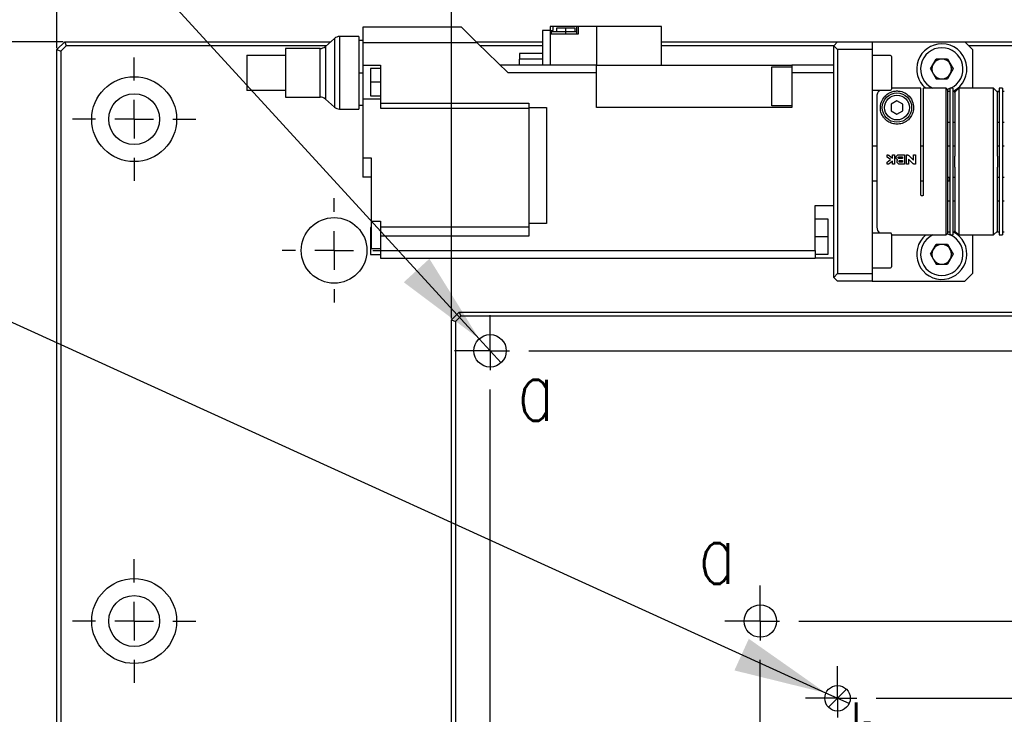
# Model space of a CAD drawing. Header units: millimetres. Extents: x 0 to 376, y -2 to 209.
# Tile 12 of 35: x 62 to 105, y 136 to 166. Entities that reach past the tile are written whole.
import ezdxf

# ---------------------------------------------------------------- set-up
doc = ezdxf.new("R2010")
doc.units = ezdxf.units.MM
doc.layers.add('SLD-0', color=7, linetype='Continuous')
doc.styles.add('SLDTEXTSTYLE1', font='TXT', dxfattribs={"width": 0.75, "bigfont": 'bigfont'})
doc.dimstyles.new('SLDDIMSTYLE0', dxfattribs={"dimtxt": 3.5, "dimasz": 4, "dimexe": 0, "dimexo": 0.0625, "dimgap": 0.875, "dimtad": 1, "dimlfac": 3, "dimrnd": 1e-09, "dimzin": 12, "dimdsep": 46, "dimtxsty": 'SLDTEXTSTYLE1', "dimsah": 1, "dimcen": 0.09, "dimadec": 0, "dimazin": 3, "dimtfac": 1, "dimtofl": 0, "dimtmove": 0, "dimatfit": 3, "dimfxl": 1, "dimfrac": 2, "dimtolj": 1, "dimtzin": 12, "dimarcsym": 0})
doc.dimstyles.new('SLDDIMSTYLE1', dxfattribs={"dimtxt": 3.5, "dimasz": 4, "dimexe": 0, "dimexo": 0.0625, "dimgap": 0.875, "dimtad": 1, "dimdec": 1, "dimlfac": 3, "dimrnd": 1e-09, "dimzin": 12, "dimdsep": 46, "dimtxsty": 'SLDTEXTSTYLE1', "dimsah": 1, "dimcen": 0.09, "dimadec": 0, "dimazin": 3, "dimtfac": 1, "dimtdec": 1, "dimtofl": 0, "dimtmove": 0, "dimatfit": 3, "dimfxl": 1, "dimfrac": 2, "dimtolj": 1, "dimtzin": 12, "dimarcsym": 0})
doc.dimstyles.new('SLDDIMSTYLE3', dxfattribs={"dimtxt": 3.5, "dimasz": 4, "dimexe": 0, "dimexo": 0.0625, "dimgap": 0.875, "dimtad": 1, "dimlfac": 3, "dimrnd": 1e-09, "dimzin": 12, "dimdsep": 46, "dimtxsty": 'SLDTEXTSTYLE1', "dimsah": 1, "dimcen": 0.09, "dimadec": 0, "dimazin": 3, "dimtfac": 1, "dimtmove": 0, "dimatfit": 0, "dimfxl": 1, "dimfrac": 2, "dimtolj": 1, "dimtzin": 12, "dimarcsym": 0})

# ---------------------------------------------------------------- blocks, each defined once
blk = doc.blocks.new('*D57')
at = {"layer": 'Defpoints', "color": 0, "transparency": 16777216}
for p in [(150.456, 204.479), (63.79, 164.469), (150.456, 164.469)]:
    blk.add_point(p, dxfattribs=at)
at = {"layer": 'SLD-0', "color": 0, "lineweight": -2, "transparency": 16777216}
for p, q in [((63.79, 164.531), (63.79, 204.479)), ((67.79, 204.479), (146.456, 204.479)), ((150.456, 164.531), (150.456, 204.479))]:
    blk.add_line(p, q, dxfattribs=at)
at = {"layer": 'SLD-0', "color": 0, "transparency": 16777216}
for points in [[(67.79, 205.145), (67.79, 203.812), (63.79, 204.479)], [(146.456, 205.145), (146.456, 203.812), (150.456, 204.479)]]:
    blk.add_solid(points, dxfattribs=at)
at = {"layer": 'SLD-0', "color": 0, "transparency": 16777216, "insert": (107.123, 208.854), "char_height": 3.5, "attachment_point": 2, "style": 'SLDTEXTSTYLE1'}
blk.add_mtext('\\A1;260', dxfattribs=at)
blk = doc.blocks.new('*D58')
at = {"layer": 'Defpoints', "color": 0, "transparency": 16777216}
for p in [(140.823, 191.862), (80.823, 152.802), (140.823, 152.802)]:
    blk.add_point(p, dxfattribs=at)
at = {"layer": 'SLD-0', "color": 0, "lineweight": -2, "transparency": 16777216}
for p, q in [((80.823, 152.865), (80.823, 191.862)), ((84.823, 191.862), (136.823, 191.862)), ((140.823, 152.865), (140.823, 191.862))]:
    blk.add_line(p, q, dxfattribs=at)
at = {"layer": 'SLD-0', "color": 0, "transparency": 16777216}
for points in [[(84.823, 192.528), (84.823, 191.195), (80.823, 191.862)], [(136.823, 192.528), (136.823, 191.195), (140.823, 191.862)]]:
    blk.add_solid(points, dxfattribs=at)
at = {"layer": 'SLD-0', "color": 0, "transparency": 16777216, "char_height": 3.5, "attachment_point": 2, "style": 'SLDTEXTSTYLE1'}
for s, insert in [('\\A1;□180', (110.823, 196.237)), ('\\A1;TABLE', (110.823, 190.987))]:
    blk.add_mtext(s, dxfattribs=dict(at, insert=insert))
blk = doc.blocks.new('*D59')
at = {"layer": 'Defpoints', "color": 0, "transparency": 16777216}
for p in [(80.823, 197.399), (63.79, 164.469), (80.823, 152.802)]:
    blk.add_point(p, dxfattribs=at)
at = {"layer": 'SLD-0', "color": 0, "lineweight": -2, "transparency": 16777216}
for p, q in [((63.79, 164.531), (63.79, 197.399)), ((67.79, 197.399), (76.823, 197.399)), ((80.823, 152.865), (80.823, 197.399))]:
    blk.add_line(p, q, dxfattribs=at)
at = {"layer": 'SLD-0', "color": 0, "transparency": 16777216}
for points in [[(67.79, 198.066), (67.79, 196.733), (63.79, 197.399)], [(76.823, 198.066), (76.823, 196.733), (80.823, 197.399)]]:
    blk.add_solid(points, dxfattribs=at)
at = {"layer": 'SLD-0', "color": 0, "transparency": 16777216, "insert": (72.306, 201.774), "char_height": 3.5, "attachment_point": 2, "style": 'SLDTEXTSTYLE1'}
blk.add_mtext('\\A1;51.1', dxfattribs=at)
blk = doc.blocks.new('*D61')
at = {"layer": 'Defpoints', "color": 0, "transparency": 16777216}
for p in [(110.823, 183.135), (63.79, 164.469), (110.823, 154.802)]:
    blk.add_point(p, dxfattribs=at)
at = {"layer": 'SLD-0', "color": 0, "lineweight": -2, "transparency": 16777216}
for p, q in [((63.79, 164.531), (63.79, 183.135)), ((67.79, 183.135), (106.823, 183.135)), ((110.823, 154.865), (110.823, 183.135))]:
    blk.add_line(p, q, dxfattribs=at)
at = {"layer": 'SLD-0', "color": 0, "transparency": 16777216}
for points in [[(67.79, 183.802), (67.79, 182.469), (63.79, 183.135)], [(106.823, 183.802), (106.823, 182.469), (110.823, 183.135)]]:
    blk.add_solid(points, dxfattribs=at)
at = {"layer": 'SLD-0', "color": 0, "transparency": 16777216, "insert": (94.459, 187.51), "char_height": 3.5, "attachment_point": 2, "style": 'SLDTEXTSTYLE1'}
blk.add_mtext('\\A1;(141.1)', dxfattribs=at)
blk = doc.blocks.new('SW_RADIAL_DIMENSION_1')
at = {"layer": 'SLD-0', "color": 0}
for p, q in [((63.193, -45.433), (26.69, -5.556)), ((64.138, -46.465), (63.193, -45.433))]:
    blk.add_line(p, q, dxfattribs=at)
blk.add_solid([(63.193, -45.433), (61.046, -41.976), (59.939, -42.989)], dxfattribs=at)
blk = doc.blocks.new('SW_CENTERMARKSYMBOL_14')
at = {"layer": 'SLD-0', "color": 0}
for p, q in [((0, 0.833), (0, 1.533)), ((0, 0), (0, 0.833)), ((-0.833, 0), (-1.533, 0)), ((0, 0), (-0.833, 0)), ((0, 0), (0, -0.833)), ((0, 0), (0.833, 0)), ((1.667, 0), (55, 0)), ((0, -55), (0, -1.667))]:
    blk.add_line(p, q, dxfattribs=at)
blk = doc.blocks.new('SW_CENTERMARKSYMBOL_15')
at = {"layer": 'SLD-0', "color": 0}
for p, q in [((0, 0.833), (0, 1.533)), ((33.333, 0.833), (33.333, 1.533)), ((0, 0), (0, 0.833)), ((33.333, 0), (33.333, 0.833)), ((-0.833, 0), (-1.533, 0)), ((0, 0), (-0.833, 0)), ((0, 0), (0, -0.833)), ((0, 0), (0.833, 0)), ((1.667, 0), (31.667, 0)), ((33.333, 0), (32.5, 0)), ((33.333, 0), (33.333, -0.833)), ((33.333, 0), (34.167, 0)), ((34.167, 0), (34.867, 0)), ((0, -31.667), (0, -1.667)), ((33.333, -31.667), (33.333, -1.667)), ((3.333, -2.5), (3.333, -1.95)), ((30, -2.5), (30, -1.95)), ((3.333, -3.333), (3.333, -2.5)), ((30, -3.333), (30, -2.5)), ((2.5, -3.333), (1.95, -3.333)), ((3.333, -3.333), (2.5, -3.333)), ((3.333, -3.333), (3.333, -4.167)), ((3.333, -3.333), (4.167, -3.333)), ((5, -3.333), (28.333, -3.333)), ((30, -3.333), (29.167, -3.333)), ((30, -3.333), (30, -4.167)), ((30, -3.333), (30.833, -3.333)), ((30.833, -3.333), (31.383, -3.333)), ((3.333, -28.333), (3.333, -5)), ((30, -28.333), (30, -5)), ((6.667, -5.833), (6.667, -5.283)), ((26.667, -5.833), (26.667, -5.283)), ((6.667, -6.667), (6.667, -5.833)), ((26.667, -6.667), (26.667, -5.833)), ((5.833, -6.667), (5.283, -6.667)), ((6.667, -6.667), (5.833, -6.667)), ((6.667, -6.667), (6.667, -7.5)), ((6.667, -6.667), (7.5, -6.667)), ((8.333, -6.667), (25, -6.667)), ((26.667, -6.667), (25.833, -6.667)), ((26.667, -6.667), (26.667, -7.5)), ((26.667, -6.667), (27.5, -6.667)), ((27.5, -6.667), (28.05, -6.667)), ((6.667, -25), (6.667, -8.333)), ((26.667, -25), (26.667, -8.333)), ((6.667, -26.667), (6.667, -25.833)), ((26.667, -26.667), (26.667, -25.833)), ((5.833, -26.667), (5.283, -26.667)), ((6.667, -26.667), (5.833, -26.667)), ((6.667, -26.667), (6.667, -27.5)), ((6.667, -26.667), (7.5, -26.667)), ((8.333, -26.667), (25, -26.667)), ((26.667, -26.667), (25.833, -26.667)), ((26.667, -26.667), (26.667, -27.5)), ((26.667, -26.667), (27.5, -26.667)), ((27.5, -26.667), (28.05, -26.667)), ((6.667, -27.5), (6.667, -28.05)), ((26.667, -27.5), (26.667, -28.05)), ((3.333, -30), (3.333, -29.167)), ((30, -30), (30, -29.167)), ((2.5, -30), (1.95, -30)), ((3.333, -30), (2.5, -30)), ((3.333, -30), (3.333, -30.833)), ((3.333, -30), (4.167, -30)), ((5, -30), (28.333, -30)), ((30, -30), (29.167, -30)), ((30, -30), (30, -30.833)), ((30, -30), (30.833, -30)), ((30.833, -30), (31.383, -30)), ((3.333, -30.833), (3.333, -31.383)), ((30, -30.833), (30, -31.383)), ((0, -33.333), (0, -32.5)), ((33.333, -33.333), (33.333, -32.5)), ((-0.833, -33.333), (-1.533, -33.333)), ((0, -33.333), (-0.833, -33.333)), ((0, -33.333), (0, -34.167)), ((0, -33.333), (0.833, -33.333)), ((1.667, -33.333), (31.667, -33.333)), ((33.333, -33.333), (32.5, -33.333)), ((33.333, -33.333), (33.333, -34.167)), ((33.333, -33.333), (34.167, -33.333)), ((34.167, -33.333), (34.867, -33.333)), ((0, -34.167), (0, -34.867)), ((33.333, -34.167), (33.333, -34.867))]:
    blk.add_line(p, q, dxfattribs=at)
blk = doc.blocks.new('*D82')
at = {"layer": 'Defpoints', "color": 0, "transparency": 16777216}
for p in [(64.123, 164.802), (45.456, 81.469), (63.956, 81.469)]:
    blk.add_point(p, dxfattribs=at)
at = {"layer": 'SLD-0', "color": 0, "lineweight": -2, "transparency": 16777216}
for p, q in [((64.061, 164.802), (45.456, 164.802)), ((45.456, 160.802), (45.456, 85.469)), ((63.894, 81.469), (45.456, 81.469))]:
    blk.add_line(p, q, dxfattribs=at)
at = {"layer": 'SLD-0', "color": 0, "transparency": 16777216}
for points in [[(44.79, 160.802), (46.123, 160.802), (45.456, 164.802)], [(44.79, 85.469), (46.123, 85.469), (45.456, 81.469)]]:
    blk.add_solid(points, dxfattribs=at)
at = {"layer": 'SLD-0', "color": 0, "transparency": 16777216, "insert": (41.081, 127.63), "char_height": 3.5, "attachment_point": 2, "rotation": 90, "style": 'SLDTEXTSTYLE1'}
blk.add_mtext('\\A1;250', dxfattribs=at)

msp = doc.modelspace()

# ---------------------------------------------------------------- linework, layer by layer
at = {"color": 7, "linetype": 'Continuous', "lineweight": 25}
for p, q in [((76.9898, 165.4355), (76.9898, 164.7688)), ((78.7564, 165.4355), (76.9898, 165.4355)), ((81.2564, 165.4355), (78.7564, 165.4355)), ((81.9367, 164.7688), (81.2564, 165.4355)), ((85.0898, 165.4688), (85.0898, 165.3021)), ((85.2064, 165.4688), (85.0898, 165.4688)), ((85.2064, 165.3021), (85.2064, 165.4688)), ((86.2189, 165.4688), (85.2064, 165.4688)), ((85.3564, 165.4021), (85.3564, 165.2355)), ((85.7564, 165.4021), (85.3564, 165.4021)), ((86.1564, 165.4021), (85.7564, 165.4021)), ((85.7564, 165.2355), (85.7564, 165.4021)), ((86.1564, 165.2355), (86.1564, 165.4021)), ((86.2189, 165.4688), (86.2189, 165.1355)), ((86.2856, 165.4688), (86.2189, 165.4688)), ((86.2856, 165.4688), (86.2856, 165.1355)), ((87.0898, 165.4688), (86.2856, 165.4688)), ((87.0898, 165.4688), (87.0898, 163.8021)), ((89.8898, 165.4688), (87.0898, 165.4688)), ((89.8898, 163.8021), (89.8898, 165.4688)), ((75.7679, 164.9509), (75.3783, 164.6034)), ((75.7679, 164.9509), (75.7679, 161.9867)), ((76.8231, 165.0355), (75.9898, 165.0355)), ((75.9898, 165.0355), (75.9898, 161.9021)), ((76.8231, 165.0355), (76.8231, 161.9021)), ((84.7564, 165.3021), (84.7564, 163.8021)), ((85.0898, 165.3021), (84.7564, 165.3021)), ((85.0898, 165.3021), (85.2064, 165.3021)), ((85.0898, 165.3021), (85.0898, 165.1355)), ((85.0898, 165.1355), (85.0898, 163.8021)), ((86.2856, 165.1355), (85.0898, 165.1355)), ((85.1231, 165.2355), (85.1231, 165.1355)), ((85.7564, 165.2355), (85.1231, 165.2355)), ((86.2189, 165.2355), (85.7564, 165.2355)), ((85.7564, 165.1355), (85.7564, 165.2355)), ((63.7898, 164.4688), (64.1231, 164.8021)), ((64.1921, 164.6355), (63.9564, 164.3998)), ((64.1231, 164.8021), (75.6011, 164.8021)), ((64.1231, 164.8021), (64.1921, 164.6355)), ((75.4143, 164.6355), (64.1921, 164.6355)), ((75.1564, 164.5188), (73.6564, 164.5188)), ((73.6564, 164.5188), (73.6564, 162.4188)), ((75.1564, 162.4188), (75.1564, 164.5188)), ((75.3783, 164.6034), (75.3783, 162.3342)), ((76.9898, 164.8688), (76.8231, 164.8688)), ((78.7564, 164.7688), (76.9898, 164.7688)), ((76.9898, 164.7688), (76.9898, 163.7983)), ((81.9367, 164.7688), (78.7564, 164.7688)), ((81.9027, 164.8021), (84.7564, 164.8021)), ((81.9027, 164.8021), (84.7564, 164.8021)), ((83.2632, 163.4688), (81.9367, 164.7688)), ((84.7564, 164.6355), (82.0727, 164.6355)), ((84.7564, 164.6355), (82.0727, 164.6355)), ((89.8898, 164.8021), (97.4898, 164.8021)), ((97.3231, 164.6355), (89.8898, 164.6355)), ((97.3231, 164.6355), (89.8898, 164.6355)), ((97.3231, 164.6355), (97.4898, 164.8021)), ((97.4898, 164.4688), (97.3231, 164.6355)), ((97.3231, 154.6355), (97.3231, 164.6355)), ((97.3231, 155.4688), (97.3231, 164.6355)), ((97.4898, 164.8021), (98.9898, 164.8021)), ((98.9898, 164.8021), (98.9898, 164.4688)), ((98.9898, 164.8021), (102.9898, 164.8021)), ((103.3231, 164.4688), (102.9898, 164.8021)), ((102.9898, 164.8021), (123.6564, 164.8021)), ((110.1564, 164.6355), (103.1564, 164.6355)), ((63.7898, 129.3021), (63.7898, 164.4688)), ((63.7898, 164.4688), (63.9564, 164.3998)), ((63.9564, 164.3998), (63.9564, 129.3021)), ((71.9898, 164.2355), (73.6564, 164.2355)), ((71.9898, 164.2355), (71.9898, 162.7021)), ((84.7564, 164.3021), (83.7564, 164.3021)), ((83.7564, 164.3021), (83.7564, 164.0521)), ((98.9898, 164.4688), (97.4898, 164.4688)), ((97.4898, 164.4688), (97.4898, 154.8021)), ((98.9898, 164.4688), (98.9898, 154.8021)), ((99.7814, 164.2188), (98.9898, 164.2188)), ((99.8231, 164.1771), (99.8231, 162.7627)), ((103.3231, 164.4688), (103.3231, 162.8021)), ((76.9898, 163.7983), (77.7564, 163.7983)), ((76.9898, 163.7983), (76.9898, 162.3316)), ((77.7564, 163.7983), (77.7564, 162.1607)), ((84.9231, 163.8021), (82.9231, 163.8021)), ((84.7564, 164.0521), (83.7564, 164.0521)), ((83.7564, 163.8021), (83.7564, 164.0521)), ((87.0898, 163.8021), (84.9231, 163.8021)), ((87.0898, 163.4688), (87.0898, 163.8021)), ((87.0898, 163.8021), (95.5231, 163.8021)), ((94.6564, 163.7342), (95.5231, 163.7342)), ((94.6564, 162.0367), (94.6564, 163.7342)), ((95.5231, 163.8021), (95.5231, 163.4688)), ((97.3231, 163.8021), (95.5231, 163.8021)), ((101.4971, 163.6355), (101.7434, 164.0621)), ((102.2361, 164.0621), (101.7434, 164.0621)), ((102.2361, 164.0621), (102.4824, 163.6355)), ((76.8231, 163.4688), (76.9898, 163.4688)), ((77.7564, 163.6483), (77.3231, 163.6483)), ((77.3231, 163.6483), (77.3231, 163.0649)), ((84.9231, 163.4688), (83.2632, 163.4688)), ((87.0898, 163.4688), (84.9231, 163.4688)), ((87.0898, 161.9688), (87.0898, 163.4688)), ((95.5231, 163.4688), (95.5231, 161.9688)), ((97.3231, 163.4688), (95.5231, 163.4688)), ((101.4971, 163.6355), (101.7434, 163.2088)), ((102.4824, 163.6355), (102.2361, 163.2088)), ((77.7564, 163.0649), (77.3231, 163.0649)), ((77.3231, 163.0649), (77.3231, 162.4816)), ((101.7434, 163.2088), (102.2361, 163.2088)), ((73.6564, 162.7021), (71.9898, 162.7021)), ((73.6564, 162.4188), (75.1564, 162.4188)), ((77.3231, 162.4816), (77.7564, 162.4816)), ((98.9898, 162.7188), (99.7814, 162.7188)), ((101.0898, 162.8005), (99.8231, 162.8005)), ((99.8231, 162.7627), (99.8231, 162.7605)), ((101.0898, 158.2021), (101.0898, 162.8005)), ((102.1731, 162.8021), (101.1898, 162.8021)), ((101.1898, 162.8021), (101.1898, 158.2021)), ((102.2564, 162.7188), (102.1731, 162.8021)), ((102.1731, 156.4688), (102.1731, 162.8021)), ((102.3398, 162.7882), (102.2256, 162.7496)), ((102.2564, 156.5521), (102.2564, 162.7188)), ((102.3398, 162.6688), (102.2564, 162.6688)), ((102.4731, 162.8021), (102.3398, 162.8021)), ((102.3398, 162.8021), (102.3398, 156.4688)), ((102.4731, 162.8021), (102.4731, 156.4688)), ((102.5564, 162.6688), (102.4731, 162.6688)), ((102.7231, 162.8021), (102.5564, 162.6355)), ((102.5564, 162.6263), (102.5564, 162.6688)), ((102.5564, 162.6263), (102.5564, 159.8697)), ((104.2231, 162.8021), (102.7231, 162.8021)), ((102.7231, 162.8021), (102.7231, 156.4688)), ((104.3898, 162.6355), (104.2231, 162.8021)), ((104.2231, 156.4688), (104.2231, 162.8021)), ((104.4731, 162.6688), (104.3898, 162.6688)), ((104.3898, 162.6688), (104.3898, 162.6263)), ((104.3898, 159.8697), (104.3898, 162.6263)), ((104.6064, 162.8021), (104.4731, 162.8021)), ((104.4731, 162.8021), (104.4731, 156.4688)), ((104.6064, 162.8021), (104.6064, 156.4688)), ((104.6898, 162.6688), (104.6064, 162.6688)), ((75.3783, 162.3342), (75.7679, 161.9867)), ((76.8231, 162.0688), (76.9898, 162.0688)), ((77.7564, 162.3316), (76.9898, 162.3316)), ((76.9898, 162.3316), (76.9898, 159.8021)), ((77.7564, 162.1607), (84.1564, 162.1607)), ((77.7564, 162.1607), (77.7564, 161.9481)), ((84.1564, 162.1607), (84.1564, 161.9688)), ((84.1564, 161.9688), (84.9231, 161.9688)), ((84.1564, 161.9688), (84.1564, 156.9688)), ((84.9231, 161.9688), (84.9231, 156.9688)), ((95.5231, 161.9688), (87.0898, 161.9688)), ((95.5231, 162.0367), (94.6564, 162.0367)), ((100.0564, 162.2575), (99.8064, 162.1131)), ((99.8064, 162.1131), (99.8064, 161.8245)), ((100.3064, 162.1131), (100.0564, 162.2575)), ((100.3064, 161.8245), (100.3064, 162.1131)), ((75.9898, 161.9021), (76.8231, 161.9021)), ((77.7564, 161.9481), (84.1564, 161.9481)), ((99.8064, 161.8245), (100.0564, 161.6801)), ((100.0564, 161.6801), (100.3064, 161.8245)), ((102.2564, 161.3355), (102.3398, 161.3355)), ((102.4731, 161.3355), (102.5564, 161.3355)), ((104.3898, 161.3355), (104.4731, 161.3355)), ((104.6064, 161.3355), (104.6898, 161.3355)), ((99.1898, 160.3021), (98.9898, 160.3021)), ((101.1898, 160.3021), (101.0898, 160.3021)), ((102.3398, 160.3021), (102.2564, 160.3021)), ((102.3231, 160.3021), (102.2564, 160.3021)), ((102.5564, 160.3021), (102.4731, 160.3021)), ((104.4731, 160.3021), (104.3898, 160.3021)), ((104.6898, 160.3021), (104.6064, 160.3021)), ((99.6338, 159.9215), (99.665, 159.9215)), ((99.6338, 159.8348), (99.6338, 159.9215)), ((99.7177, 159.9036), (99.8678, 159.7886)), ((99.8678, 159.9215), (99.9544, 159.9215)), ((99.8678, 159.7886), (99.8678, 159.9215)), ((99.9544, 159.9215), (99.9544, 159.5228)), ((100.1411, 159.9301), (100.3838, 159.9301)), ((100.1411, 159.8435), (100.2971, 159.8435)), ((100.2971, 159.8435), (100.2971, 159.7741)), ((100.3838, 159.9301), (100.3838, 159.5228)), ((100.4604, 159.9215), (100.5112, 159.9215)), ((100.4604, 159.5228), (100.4604, 159.9215)), ((100.5725, 159.8961), (100.7724, 159.6961)), ((100.7724, 159.9215), (100.8591, 159.9215)), ((100.7724, 159.6961), (100.7724, 159.9215)), ((100.8591, 159.9215), (100.8591, 159.5228)), ((102.5564, 159.4013), (102.5564, 159.8697)), ((104.3898, 159.8697), (104.3898, 159.4013)), ((76.9898, 159.8021), (77.3564, 159.8021)), ((76.9898, 159.8021), (76.9898, 158.9688)), ((77.3564, 159.8021), (77.3564, 157.0688)), ((99.7807, 159.7221), (99.6338, 159.8348)), ((99.6338, 159.6095), (99.7807, 159.7221)), ((99.6338, 159.5228), (99.6338, 159.6095)), ((99.665, 159.5228), (99.6338, 159.5228)), ((99.8678, 159.6557), (99.7177, 159.5407)), ((99.8678, 159.5228), (99.8678, 159.6557)), ((99.9544, 159.5228), (99.8678, 159.5228)), ((100.2971, 159.7741), (100.1411, 159.7741)), ((100.1844, 159.6875), (100.2971, 159.6875)), ((100.2971, 159.6095), (100.1844, 159.6095)), ((100.3838, 159.5228), (100.1844, 159.5228)), ((100.2971, 159.6875), (100.2971, 159.6095)), ((100.5471, 159.5228), (100.4604, 159.5228)), ((100.747, 159.5482), (100.5471, 159.7481)), ((100.5471, 159.7481), (100.5471, 159.5228)), ((100.8591, 159.5228), (100.8083, 159.5228)), ((102.5564, 159.4013), (102.5564, 156.6446)), ((104.3898, 156.6446), (104.3898, 159.4013)), ((77.3564, 158.9688), (76.9898, 158.9688)), ((98.9898, 158.8021), (99.1898, 158.8021)), ((101.0898, 158.8021), (101.1898, 158.8021)), ((102.2564, 158.9688), (102.3398, 158.9688)), ((102.2564, 158.8021), (102.3231, 158.8021)), ((102.3231, 158.8021), (102.3231, 158.9688)), ((102.4731, 158.9688), (102.5564, 158.9688)), ((104.3898, 158.9688), (104.4731, 158.9688)), ((104.6064, 158.9688), (104.6898, 158.9688)), ((96.5231, 157.7355), (97.3231, 157.7355)), ((96.5231, 155.8021), (96.5231, 157.7355)), ((102.3398, 157.9355), (102.2564, 157.9355)), ((102.5564, 157.9355), (102.4731, 157.9355)), ((104.4731, 157.9355), (104.3898, 157.9355)), ((104.6898, 157.9355), (104.6064, 157.9355)), ((77.3564, 157.0688), (77.7564, 157.0688)), ((77.3564, 157.0688), (77.3564, 155.8688)), ((77.7564, 157.0688), (77.7564, 156.8116)), ((84.1564, 156.9688), (84.1564, 156.4116)), ((84.9231, 156.9688), (84.1564, 156.9688)), ((97.0898, 157.1446), (96.5231, 157.1446)), ((97.0898, 156.3946), (97.0898, 157.1446)), ((77.3564, 156.7893), (77.3231, 156.7893)), ((77.3231, 156.7893), (77.3231, 156.206)), ((84.1564, 156.8116), (77.7564, 156.8116)), ((77.7564, 156.8116), (77.7564, 156.4116)), ((99.7814, 156.5521), (98.9898, 156.5521)), ((99.8231, 156.5105), (99.8231, 155.1194)), ((99.8231, 156.4688), (102.1731, 156.4688)), ((102.1731, 156.4688), (102.2564, 156.5521)), ((102.2564, 156.6021), (102.3398, 156.6021)), ((102.3398, 156.4688), (102.4731, 156.4688)), ((102.4731, 156.6021), (102.5564, 156.6021)), ((102.5564, 156.6021), (102.5564, 156.6446)), ((102.5564, 156.6355), (102.7231, 156.4688)), ((102.7231, 156.4688), (104.2231, 156.4688)), ((103.3231, 156.4688), (103.3231, 154.8021)), ((104.2231, 156.4688), (104.3898, 156.6355)), ((104.3898, 156.6021), (104.3898, 156.6446)), ((104.3898, 156.6021), (104.4731, 156.6021)), ((104.4731, 156.4688), (104.6064, 156.4688)), ((104.6064, 156.6021), (104.6898, 156.6021)), ((77.3231, 156.206), (77.3231, 155.6227)), ((77.3231, 156.206), (77.3564, 156.206)), ((77.7564, 156.4116), (77.7564, 155.8021)), ((84.1564, 156.4116), (77.7564, 156.4116)), ((97.0898, 156.3946), (96.5231, 156.3946)), ((97.0898, 155.6446), (97.0898, 156.3946)), ((101.4971, 155.6355), (101.7434, 156.0621)), ((102.2361, 156.0621), (101.7434, 156.0621)), ((102.2361, 156.0621), (102.4824, 155.6355)), ((77.3231, 155.6227), (77.7564, 155.6227)), ((77.7564, 155.8688), (77.3564, 155.8688)), ((77.7564, 155.8021), (78.7564, 155.8021)), ((77.7564, 155.8021), (77.7564, 155.4688)), ((78.7564, 155.8021), (85.4231, 155.8021)), ((85.4231, 155.8021), (87.0898, 155.8021)), ((87.0898, 155.8021), (95.5231, 155.8021)), ((95.5231, 155.8021), (96.5231, 155.8021)), ((96.5231, 155.8021), (96.5231, 155.4688)), ((96.5231, 155.6446), (97.0898, 155.6446)), ((101.4971, 155.6355), (101.7434, 155.2088)), ((102.4824, 155.6355), (102.2361, 155.2088)), ((77.7564, 155.4688), (78.7564, 155.4688)), ((78.7564, 155.4688), (85.4231, 155.4688)), ((85.4231, 155.4688), (87.0898, 155.4688)), ((87.0898, 155.4688), (95.5231, 155.4688)), ((95.5231, 155.4688), (96.5231, 155.4688)), ((97.3231, 155.4688), (96.5231, 155.4688)), ((101.7434, 155.2088), (102.2361, 155.2088)), ((97.3231, 154.6355), (97.4898, 154.8021)), ((97.4898, 154.8021), (98.9898, 154.8021)), ((98.9898, 155.0521), (99.7814, 155.0521)), ((98.9898, 154.8021), (98.9898, 154.4688)), ((99.8231, 155.1194), (99.8231, 155.0938)), ((102.9898, 154.4688), (103.3231, 154.8021)), ((97.4898, 154.4688), (97.3231, 154.6355)), ((98.9898, 154.4688), (97.4898, 154.4688)), ((98.9898, 154.4688), (102.9898, 154.4688)), ((80.8231, 152.8021), (81.1564, 153.1355)), ((81.1564, 153.1355), (81.2255, 152.9688)), ((81.1564, 153.1355), (140.4898, 153.1355)), ((80.8231, 152.8021), (80.9898, 152.7331)), ((80.8231, 93.4688), (80.8231, 152.8021)), ((81.2255, 152.9688), (80.9898, 152.7331)), ((80.9898, 152.7331), (80.9898, 93.5378)), ((140.4207, 152.9688), (81.2255, 152.9688)), ((97.8787, 136.8577), (97.1008, 136.0799))]:
    msp.add_line(p, q, dxfattribs=at)
at = {"color": 7, "linetype": 'Continuous', "lineweight": 25, "flags": 128}
msp.add_lwpolyline([(102.2256, 156.5213), (102.3209, 156.4902), (102.3398, 156.4827)], dxfattribs=at)
at = {"color": 7, "linetype": 'Continuous', "lineweight": 25}
for centre, radius in [((67.1231, 161.4688), 1.8333), ((67.1231, 161.4688), 1.1), ((100.0564, 161.9688), 0.6333), ((100.0564, 161.9688), 0.5333), ((75.7552, 155.8021), 1.4167), ((82.4898, 151.4688), 0.7), ((67.1231, 139.8021), 1.8333), ((67.1231, 139.8021), 1.1), ((94.1564, 139.8021), 0.7), ((97.4898, 136.4688), 0.55)]:
    msp.add_circle(centre, radius, dxfattribs=at)
for centre, radius, start, end in [((75.9898, 164.7021), 0.3333, 90, 131.73427), ((75.1564, 164.8521), 0.3333, 270, 311.73427), ((101.9898, 163.6355), 1.0833, 90, 230.28486), ((101.9898, 163.6355), 0.9167, 90, 245.38002), ((101.9898, 163.6355), 1.0833, 296.49719, 90), ((101.9898, 163.6355), 0.9167, 294.61998, 90), ((99.7814, 164.1771), 0.0417, 0, 90), ((101.9898, 163.6355), 0.4267, 150, 210), ((101.9898, 163.6355), 0.4267, 90, 150), ((101.9898, 163.6355), 0.4267, 30, 90), ((101.9898, 163.6355), 0.4267, 330, 30), ((101.9898, 163.6355), 0.4267, 210, 270), ((101.9898, 163.6355), 0.4267, 270, 330), ((75.1564, 162.0855), 0.3333, 48.26573, 90), ((99.7814, 162.7605), 0.0417, 270, 360), ((75.9898, 162.2355), 0.3333, 228.26573, 270), ((99.5231, 156.8021), 0.3333, 180, 228.59038), ((99.7814, 156.5105), 0.0417, 0, 90), ((101.9898, 155.6355), 1.0833, 129.71514, 63.50281), ((101.9898, 155.6355), 0.9167, 114.61998, 65.38002), ((101.9898, 155.6355), 0.4267, 90, 150), ((101.9898, 155.6355), 0.4267, 30, 90), ((101.9898, 155.6355), 0.4267, 150, 210), ((101.9898, 155.6355), 0.4267, 330, 30), ((101.9898, 155.6355), 0.4267, 210, 270), ((101.9898, 155.6355), 0.4267, 270, 330), ((99.7814, 155.0938), 0.0417, 270, 0)]:
    msp.add_arc(centre, radius, start, end, dxfattribs=at)
for points, knots in [([(99.3072, 162.7188), (99.2832, 162.6952), (99.2325, 162.6452), (99.1957, 162.5535), (99.1914, 162.4916), (99.1898, 162.467)], [0, 0, 0, 0, 0.3503562, 0.7418084, 1, 1, 1, 1]), ([(99.1898, 162.467), (99.1898, 162.4175), (99.1898, 162.3415), (99.1898, 161.9727), (99.1898, 161.5993), (99.1898, 161.1419), (99.1898, 160.4822), (99.1898, 159.5843), (99.1898, 158.6923), (99.1898, 158.0444), (99.1898, 157.5998), (99.1898, 157.242), (99.1898, 156.8962), (99.1898, 156.8392), (99.1898, 156.8021)], [0, 0, 0, 0, 0.11984961, 0.18425814, 0.25, 0.31574186, 0.38015039, 0.5, 0.61984961, 0.68425814, 0.75, 0.81574186, 0.88015039, 1, 1, 1, 1]), ([(99.5231, 161.4901), (99.4872, 161.5375), (99.382, 161.6768), (99.3254, 161.9086), (99.3567, 162.2186), (99.469, 162.3731), (99.5231, 162.4475)], [0, 0, 0, 0, 0.1409094, 0.4135073, 0.7178363, 1, 1, 1, 1]), ([(99.5231, 162.4475), (99.5862, 162.506), (99.6808, 162.5937), (99.841, 162.6561), (99.9494, 162.6789), (100.0319, 162.6868), (100.1196, 162.6843), (100.2205, 162.6694), (100.4042, 162.6117), (100.6003, 162.467), (100.7573, 162.2054), (100.789, 161.9053), (100.7116, 161.6439), (100.559, 161.4382), (100.3522, 161.3002), (100.1181, 161.243), (99.8977, 161.2594), (99.7019, 161.335), (99.5843, 161.4242), (99.5321, 161.4804), (99.5231, 161.4901)], [0, 0, 0, 0, 0.09961687, 0.14942305, 0.16879929, 0.18838624, 0.20574771, 0.22552278, 0.26295184, 0.38068894, 0.50605953, 0.6053459, 0.68035473, 0.73955314, 0.79911836, 0.85026233, 0.89684391, 0.94261886, 0.99013914, 1, 1, 1, 1]), ([(99.665, 159.9215), (99.6748, 159.9206), (99.6939, 159.9189), (99.7099, 159.9086), (99.7177, 159.9036)], [0, 0, 0, 0, 0.51396429, 1, 1, 1, 1]), ([(100.0737, 159.7079), (100.0631, 159.7166), (100.0419, 159.734), (100.0233, 159.7715), (100.0175, 159.8124), (100.0257, 159.8531), (100.0469, 159.8889), (100.0787, 159.9155), (100.1121, 159.9285), (100.1334, 159.9297), (100.1411, 159.9301)], [0, 0, 0, 0, 0.131957, 0.2639132, 0.3959039, 0.5280779, 0.6605117, 0.7930301, 0.9252595, 1, 1, 1, 1]), ([(100.1411, 159.7741), (100.1372, 159.7745), (100.1294, 159.7753), (100.119, 159.7812), (100.1111, 159.79), (100.1066, 159.801), (100.106, 159.8129), (100.1093, 159.8242), (100.1162, 159.8339), (100.126, 159.8407), (100.1348, 159.8433), (100.1399, 159.8434), (100.1411, 159.8435)], [0, 0, 0, 0, 0.1072093, 0.2144172, 0.3216642, 0.4290116, 0.5364896, 0.6440801, 0.7516976, 0.8592129, 0.9665279, 1, 1, 1, 1]), ([(100.5112, 159.9215), (100.5209, 159.9205), (100.5403, 159.9186), (100.5606, 159.9071), (100.5701, 159.8983), (100.5725, 159.8961)], [0, 0, 0, 0, 0.427803, 0.8555733, 1, 1, 1, 1]), ([(99.7177, 159.5407), (99.7094, 159.5354), (99.6933, 159.5251), (99.6742, 159.5236), (99.665, 159.5228)], [0, 0, 0, 0, 0.5155224, 1, 1, 1, 1]), ([(100.1844, 159.5228), (100.1703, 159.5242), (100.142, 159.527), (100.1044, 159.5486), (100.0758, 159.5805), (100.0595, 159.6203), (100.0572, 159.6632), (100.0657, 159.6925), (100.0729, 159.7064), (100.0737, 159.7079)], [0, 0, 0, 0, 0.1634155, 0.3268285, 0.4903074, 0.6538175, 0.8172377, 0.9805866, 1, 1, 1, 1]), ([(100.1844, 159.6095), (100.18, 159.6099), (100.1713, 159.6108), (100.1596, 159.6175), (100.1507, 159.6274), (100.1456, 159.6397), (100.1449, 159.6531), (100.1487, 159.6659), (100.1565, 159.6767), (100.1674, 159.6844), (100.1773, 159.6872), (100.183, 159.6874), (100.1844, 159.6875)], [0, 0, 0, 0, 0.1073693, 0.2147384, 0.3221099, 0.429481, 0.5368466, 0.6442108, 0.7515827, 0.8589621, 0.9663373, 1, 1, 1, 1]), ([(100.8083, 159.5228), (100.7986, 159.5238), (100.7791, 159.5257), (100.7588, 159.5372), (100.7494, 159.546), (100.747, 159.5482)], [0, 0, 0, 0, 0.42909438, 0.85818262, 1, 1, 1, 1]), ([(101.1898, 158.2021), (101.1891, 158.1959), (101.1877, 158.1835), (101.1773, 158.1674), (101.1623, 158.1563), (101.1453, 158.1515), (101.1292, 158.1525), (101.1149, 158.1579), (101.1028, 158.1673), (101.0936, 158.1806), (101.0901, 158.1929), (101.0898, 158.2004), (101.0898, 158.2021)], [0, 0, 0, 0, 0.1249512, 0.2501408, 0.3673536, 0.4704304, 0.5627663, 0.6522689, 0.7461701, 0.8495499, 0.9645953, 1, 1, 1, 1])]:
    msp.add_open_spline(points, degree=3, knots=knots, dxfattribs=at)
at = {"layer": 'SLD-0', "color": 0}
for p, q in [((67.1231, 163.1355), (67.1231, 164.1355)), ((67.1231, 161.4688), (67.1231, 162.3021)), ((65.4564, 161.4688), (64.4564, 161.4688)), ((67.1231, 161.4688), (66.2898, 161.4688)), ((67.1231, 161.4688), (67.1231, 160.6355)), ((67.1231, 161.4688), (67.9564, 161.4688)), ((68.7898, 161.4688), (69.7898, 161.4688)), ((67.1231, 159.8021), (67.1231, 158.8021)), ((75.7552, 157.4688), (75.7552, 158.0521)), ((75.7552, 155.8021), (75.7552, 156.6355)), ((96.9892, 136.6967), (53.8168, 156.3499)), ((74.0886, 155.8021), (73.5052, 155.8021)), ((75.7552, 155.8021), (74.9219, 155.8021)), ((75.7552, 155.8021), (75.7552, 154.9688)), ((75.7552, 155.8021), (76.5886, 155.8021)), ((77.4219, 155.8021), (78.0052, 155.8021)), ((75.7552, 154.1355), (75.7552, 153.5521)), ((67.1231, 141.4688), (67.1231, 142.4688)), ((67.1231, 139.8021), (67.1231, 140.6355)), ((65.4564, 139.8021), (64.4564, 139.8021)), ((67.1231, 139.8021), (66.2898, 139.8021)), ((67.1231, 139.8021), (67.1231, 138.9688)), ((67.1231, 139.8021), (67.9564, 139.8021)), ((68.7898, 139.8021), (69.7898, 139.8021)), ((67.1231, 138.1355), (67.1231, 137.1355)), ((97.9903, 136.2409), (96.9892, 136.6967))]:
    msp.add_line(p, q, dxfattribs=at)
msp.add_solid([(96.9892, 136.6967), (93.6594, 139.0365), (93.0379, 137.6713)], dxfattribs=at)

# ---------------------------------------------------------------- block references
at = {"layer": 'SLD-0'}
for name, p in [('SW_RADIAL_DIMENSION_1', (18.8239, 197.4179)), ('SW_CENTERMARKSYMBOL_14', (82.4898, 151.4688)), ('SW_CENTERMARKSYMBOL_15', (94.1564, 139.8021))]:
    msp.add_blockref(name, p, dxfattribs=at)

# ---------------------------------------------------------------- texts
at = {"layer": 'SLD-0', "char_height": 2.6458, "attachment_point": 1, "style": 'SLDTEXTSTYLE1'}
for s, insert in [('a', (83.6552, 151.0973)), ('a', (91.4776, 144.0533)), ('b', (97.9604, 136.2844))]:
    msp.add_mtext(s, dxfattribs=dict(at, insert=insert))

# ---------------------------------------------------------------- dimensions: what is measured, and where the dimension line sits
at = {"layer": 'SLD-0'}
for base, p2, dimstyle, picture, middle in [((150.4561, 204.4786), (150.4561, 164.4688), 'SLDDIMSTYLE0', '*D57', (107.1229, 204.4786)), ((80.8231, 197.3994), (80.8231, 152.8021), 'SLDDIMSTYLE1', '*D59', (72.3064, 197.3994))]:
    dim = msp.add_linear_dim(base=base, p1=(63.7898, 164.4688), p2=p2, dimstyle=dimstyle, dxfattribs=at)
    dim.commit()
    dim.dimension.update_dxf_attribs({"geometry": picture, "text_midpoint": middle, "dimtype": 160})
for base, p1, p2, text, dimstyle, picture, middle in [((140.8231, 191.8617), (80.8231, 152.8021), (140.8231, 152.8021), '□<>\\XTABLE', 'SLDDIMSTYLE0', '*D58', (110.8231, 191.8617)), ((110.8231, 183.1355), (63.7898, 164.4688), (110.8231, 154.8021), '(<>)', 'SLDDIMSTYLE1', '*D61', (94.4593, 183.1355))]:
    dim = msp.add_linear_dim(base=base, p1=p1, p2=p2, text=text, dimstyle=dimstyle, dxfattribs=at)
    dim.commit()
    dim.dimension.update_dxf_attribs({"geometry": picture, "text_midpoint": middle, "dimtype": 160})
dim = msp.add_linear_dim(base=(45.4564, 81.4688), p1=(64.1231, 164.8021), p2=(63.9564, 81.4688), angle=90, dimstyle='SLDDIMSTYLE3', dxfattribs=at)
dim.commit()
dim.dimension.update_dxf_attribs({"geometry": '*D82', "text_midpoint": (45.4564, 127.6304), "dimtype": 160})

doc.saveas('drawing.dxf')
